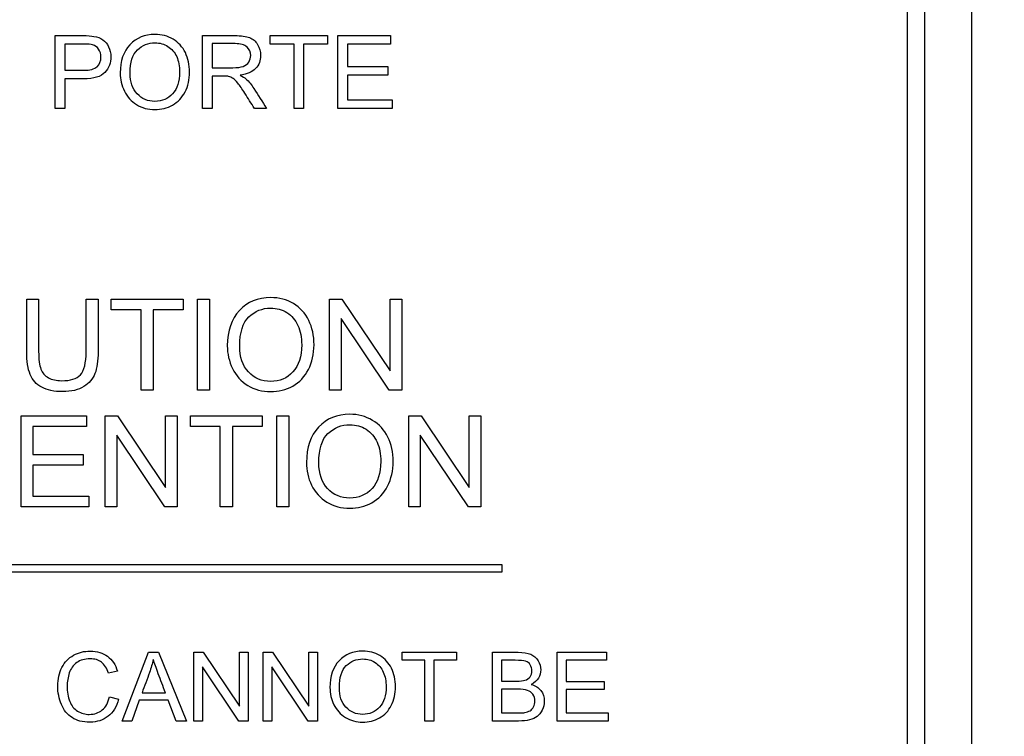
# Model space of a CAD drawing. Header units: inches. Extents: x 2 to 538, y -2 to 358.
# Tile 40 of 119: x 185.308 to 186.618, y 193.112 to 194.065. Entities that reach past the tile are written whole.
import ezdxf
from ezdxf.enums import TextEntityAlignment as Align

# ---------------------------------------------------------------- set-up
doc = ezdxf.new("R2010")
doc.units = ezdxf.units.IN
doc.header["$MEASUREMENT"] = 0
doc.layers.add('Default', color=7, linetype='Continuous')
doc.layers.add('LAB20180', color=7, linetype='Continuous')
doc.styles.add('SEACAD_Times_New_Roman', font='times.ttf')
doc.dimstyles.new('HAMMOND_(STH_-_540x360)', dxfattribs={"dimtxt": 2, "dimasz": 2.5, "dimexe": 1, "dimexo": 1, "dimgap": 0.5, "dimtad": 0, "dimtih": 1, "dimtoh": 1, "dimzin": 0, "dimdsep": 46, "dimtxsty": 'SEACAD_Times_New_Roman', "dimblk1": '_SE_FILLED', "dimblk2": '_SE_FILLED', "dimsah": 1, "dimcen": 1, "dimadec": 0, "dimazin": 0, "dimtfac": 0.8, "dimtofl": 0, "dimtmove": 1, "dimatfit": 3, "dimfxl": 1, "dimtolj": 1, "dimtzin": 0, "dimarcsym": 0})

# ---------------------------------------------------------------- blocks, each defined once
blk = doc.blocks.new('SE')
at = {"layer": 'LAB20180', "color": 7, "linetype": 'Continuous'}
for p, q in [((186.5744, 192.1258), (186.5744, 195.8758)), ((186.4889, 192.3137), (186.4889, 195.6878)), ((186.5119, 192.3137), (186.5119, 195.6878)), ((185.3556, 193.9474), (185.3556, 194.0442)), ((185.5515, 193.9474), (185.5515, 194.0442)), ((185.6414, 194.0328), (185.6414, 194.0442)), ((185.6414, 194.0442), (185.7177, 194.0442)), ((185.7177, 194.0442), (185.7177, 194.0328)), ((185.7316, 193.9474), (185.7316, 194.0442)), ((185.7316, 194.0442), (185.8014, 194.0442)), ((185.8014, 194.0442), (185.8014, 194.0328)), ((185.3684, 194.0328), (185.3684, 193.9981)), ((185.5642, 194.0335), (185.5642, 194.0015)), ((185.6732, 194.0328), (185.6414, 194.0328)), ((185.6732, 193.9474), (185.6732, 194.0328)), ((185.7177, 194.0328), (185.6859, 194.0328)), ((185.6859, 194.0328), (185.6859, 193.9474)), ((185.8014, 194.0328), (185.7443, 194.0328)), ((185.7443, 194.0328), (185.7443, 194.003)), ((185.7443, 194.003), (185.7977, 194.003)), ((185.7977, 194.003), (185.7977, 193.9917)), ((185.3684, 193.9867), (185.3684, 193.9474)), ((185.5642, 193.9903), (185.5642, 193.9474)), ((185.7977, 193.9917), (185.7443, 193.9917)), ((185.7443, 193.9917), (185.7443, 193.9588)), ((185.3684, 193.9474), (185.3556, 193.9474)), ((185.5642, 193.9474), (185.5515, 193.9474)), ((185.6365, 193.9474), (185.6205, 193.9474)), ((185.6859, 193.9474), (185.6732, 193.9474)), ((185.8036, 193.9474), (185.7316, 193.9474)), ((185.7443, 193.9588), (185.8036, 193.9588)), ((185.8036, 193.9588), (185.8036, 193.9474)), ((185.3176, 193.6938), (185.3335, 193.6938)), ((185.3966, 193.6938), (185.4125, 193.6938)), ((185.4301, 193.6796), (185.4301, 193.6938)), ((185.4301, 193.6938), (185.5256, 193.6938)), ((185.5256, 193.6938), (185.5256, 193.6796)), ((185.5449, 193.5728), (185.5449, 193.6938)), ((185.5449, 193.6938), (185.5608, 193.6938)), ((185.5608, 193.6938), (185.5608, 193.5728)), ((185.7205, 193.5728), (185.7205, 193.6938)), ((185.7205, 193.6938), (185.7369, 193.6938)), ((185.7369, 193.6938), (185.8009, 193.5986)), ((185.8009, 193.5986), (185.8009, 193.6938)), ((185.8009, 193.6938), (185.8163, 193.6938)), ((185.8163, 193.6938), (185.8163, 193.5728)), ((185.4699, 193.6796), (185.4301, 193.6796)), ((185.4699, 193.5728), (185.4699, 193.6796)), ((185.5256, 193.6796), (185.4858, 193.6796)), ((185.4858, 193.6796), (185.4858, 193.5728)), ((185.7998, 193.5728), (185.7358, 193.6679)), ((185.7358, 193.6679), (185.7358, 193.5728)), ((185.4858, 193.5728), (185.4699, 193.5728)), ((185.5608, 193.5728), (185.5449, 193.5728)), ((185.7358, 193.5728), (185.7205, 193.5728)), ((185.8163, 193.5728), (185.7998, 193.5728)), ((185.3101, 193.4176), (185.3101, 193.5386)), ((185.3101, 193.5386), (185.3973, 193.5386)), ((185.3973, 193.5386), (185.3973, 193.5245)), ((185.422, 193.4176), (185.422, 193.5386)), ((185.422, 193.5386), (185.4384, 193.5386)), ((185.4384, 193.5386), (185.5024, 193.4435)), ((185.5024, 193.4435), (185.5024, 193.5386)), ((185.5024, 193.5386), (185.5178, 193.5386)), ((185.5178, 193.5386), (185.5178, 193.4176)), ((185.5353, 193.5245), (185.5353, 193.5386)), ((185.5353, 193.5386), (185.6308, 193.5386)), ((185.6308, 193.5386), (185.6308, 193.5245)), ((185.6501, 193.4176), (185.6501, 193.5386)), ((185.6501, 193.5386), (185.6661, 193.5386)), ((185.6661, 193.5386), (185.6661, 193.4176)), ((185.8257, 193.4176), (185.8257, 193.5386)), ((185.8257, 193.5386), (185.8421, 193.5386)), ((185.8421, 193.5386), (185.9061, 193.4435)), ((185.9061, 193.4435), (185.9061, 193.5386)), ((185.9061, 193.5386), (185.9215, 193.5386)), ((185.9215, 193.5386), (185.9215, 193.4176)), ((185.3973, 193.5245), (185.3259, 193.5245)), ((185.3259, 193.5245), (185.3259, 193.4873)), ((185.5751, 193.5245), (185.5353, 193.5245)), ((185.5751, 193.4176), (185.5751, 193.5245)), ((185.6308, 193.5245), (185.5911, 193.5245)), ((185.5911, 193.5245), (185.5911, 193.4176)), ((185.5013, 193.4176), (185.4373, 193.5128)), ((185.4373, 193.5128), (185.4373, 193.4176)), ((185.905, 193.4176), (185.8411, 193.5128)), ((185.8411, 193.5128), (185.8411, 193.4176)), ((185.3259, 193.4873), (185.3927, 193.4873)), ((185.3927, 193.4873), (185.3927, 193.473)), ((185.3927, 193.473), (185.3259, 193.473)), ((185.3259, 193.473), (185.3259, 193.4318)), ((185.3259, 193.4318), (185.4001, 193.4318)), ((185.4001, 193.4318), (185.4001, 193.4176)), ((185.4001, 193.4176), (185.3101, 193.4176)), ((185.4373, 193.4176), (185.422, 193.4176)), ((185.5178, 193.4176), (185.5013, 193.4176)), ((185.5911, 193.4176), (185.5751, 193.4176)), ((185.6661, 193.4176), (185.6501, 193.4176)), ((185.8411, 193.4176), (185.8257, 193.4176)), ((185.9215, 193.4176), (185.905, 193.4176)), ((184.9494, 193.3408), (185.9494, 193.3408)), ((185.9494, 193.3408), (185.9494, 193.3308)), ((185.9494, 193.3308), (184.9494, 193.3308)), ((185.4447, 193.1328), (185.4797, 193.2243)), ((185.4797, 193.2243), (185.493, 193.2243)), ((185.493, 193.2243), (185.5301, 193.1328)), ((185.5397, 193.1328), (185.5397, 193.2243)), ((185.5397, 193.2243), (185.5521, 193.2243)), ((185.5521, 193.2243), (185.6005, 193.1524)), ((185.6005, 193.1524), (185.6005, 193.2243)), ((185.6005, 193.2243), (185.6121, 193.2243)), ((185.6121, 193.2243), (185.6121, 193.1328)), ((185.632, 193.1328), (185.632, 193.2243)), ((185.632, 193.2243), (185.6444, 193.2243)), ((185.6444, 193.2243), (185.6928, 193.1524)), ((185.6928, 193.1524), (185.6928, 193.2243)), ((185.6928, 193.2243), (185.7044, 193.2243)), ((185.7044, 193.2243), (185.7044, 193.1328)), ((185.8171, 193.2135), (185.8171, 193.2243)), ((185.8171, 193.2243), (185.8892, 193.2243)), ((185.8892, 193.2243), (185.8892, 193.2135)), ((185.9369, 193.1328), (185.9369, 193.2243)), ((186.023, 193.1328), (186.023, 193.2243)), ((186.023, 193.2243), (186.0889, 193.2243)), ((186.0889, 193.2243), (186.0889, 193.2135)), ((185.5996, 193.1328), (185.5513, 193.2047)), ((185.5513, 193.2047), (185.5513, 193.1328)), ((185.692, 193.1328), (185.6436, 193.2047)), ((185.6436, 193.2047), (185.6436, 193.1328)), ((185.8472, 193.2135), (185.8171, 193.2135)), ((185.8472, 193.1328), (185.8472, 193.2135)), ((185.8892, 193.2135), (185.8592, 193.2135)), ((185.8592, 193.2135), (185.8592, 193.1328)), ((185.9489, 193.2135), (185.9489, 193.1859)), ((186.0889, 193.2135), (186.0351, 193.2135)), ((186.0351, 193.2135), (186.0351, 193.1854)), ((185.4382, 193.1992), (185.4264, 193.1964)), ((185.9489, 193.1751), (185.9489, 193.1436)), ((186.0351, 193.1854), (186.0855, 193.1854)), ((186.0855, 193.1747), (186.0351, 193.1747)), ((186.0351, 193.1747), (186.0351, 193.1436)), ((186.0855, 193.1854), (186.0855, 193.1747)), ((185.4276, 193.1649), (185.4397, 193.1618)), ((185.471, 193.1704), (185.502, 193.1704)), ((185.4673, 193.1605), (185.4575, 193.1328)), ((185.5058, 193.1605), (185.4673, 193.1605)), ((185.5163, 193.1328), (185.5058, 193.1605)), ((186.0351, 193.1436), (186.0911, 193.1436)), ((186.0911, 193.1436), (186.0911, 193.1328)), ((185.4575, 193.1328), (185.4447, 193.1328)), ((185.5301, 193.1328), (185.5163, 193.1328)), ((185.5513, 193.1328), (185.5397, 193.1328)), ((185.6121, 193.1328), (185.5996, 193.1328)), ((185.6436, 193.1328), (185.632, 193.1328)), ((185.7044, 193.1328), (185.692, 193.1328)), ((185.8592, 193.1328), (185.8472, 193.1328)), ((186.0911, 193.1328), (186.023, 193.1328))]:
    blk.add_line(p, q, dxfattribs=at)
for points, knots in [([(185.3556, 194.0442), (185.3678, 194.0442), (185.38, 194.0442), (185.3921, 194.0442), (185.3986, 194.0442), (185.4035, 194.0438), (185.4068, 194.0432), (185.4116, 194.0423), (185.4156, 194.041), (185.4188, 194.0387), (185.422, 194.0365), (185.4246, 194.0334), (185.4265, 194.0294), (185.4285, 194.0253), (185.4295, 194.0209), (185.4295, 194.0079), (185.4269, 194.001), (185.4216, 193.9952), (185.4164, 193.9895), (185.4069, 193.9867), (185.3932, 193.9867), (185.385, 193.9867), (185.3767, 193.9867), (185.3684, 193.9867)], [0, 0, 0, 0, 0.216973, 0.216973, 0.216973, 0.304524, 0.304524, 0.304524, 0.381139, 0.381139, 0.381139, 0.453962, 0.453962, 0.453962, 0.533522, 0.533522, 0.671139, 0.671139, 0.671139, 0.85224, 0.85224, 0.85224, 1, 1, 1, 1]), ([(185.442, 193.9945), (185.442, 194.0105), (185.4463, 194.0231), (185.4549, 194.0321), (185.4635, 194.0412), (185.4746, 194.0458), (185.497, 194.0458), (185.5051, 194.0436), (185.5194, 194.0351), (185.5249, 194.0292), (185.5286, 194.0215), (185.5323, 194.0139), (185.5342, 194.0053), (185.5342, 193.9858), (185.5322, 193.9771), (185.5283, 193.9693), (185.5243, 193.9616), (185.5187, 193.9558), (185.5115, 193.9518), (185.5043, 193.9478), (185.4965, 193.9458), (185.479, 193.9458), (185.4709, 193.948), (185.4638, 193.9524), (185.4566, 193.9568), (185.4512, 193.9628), (185.4439, 193.978), (185.442, 193.986), (185.442, 193.9945)], [0, 0, 0, 0, 0.13328, 0.13328, 0.13328, 0.256376, 0.256376, 0.336885, 0.336885, 0.417393, 0.417393, 0.417393, 0.504968, 0.504968, 0.59371, 0.59371, 0.59371, 0.674347, 0.674347, 0.674347, 0.752841, 0.752841, 0.837976, 0.837976, 0.837976, 0.918988, 0.918988, 1, 1, 1, 1]), ([(185.5515, 194.0442), (185.5657, 194.0442), (185.58, 194.0442), (185.5943, 194.0442), (185.6029, 194.0442), (185.6094, 194.0433), (185.6184, 194.0398), (185.622, 194.0368), (185.6247, 194.0323), (185.6273, 194.0279), (185.6287, 194.0231), (185.6287, 194.0109), (185.6265, 194.0052), (185.6176, 193.9957), (185.6108, 193.9927), (185.6014, 193.9915)], [0, 0, 0, 0, 0.318535, 0.318535, 0.318535, 0.446282, 0.446282, 0.574029, 0.574029, 0.574029, 0.693071, 0.693071, 0.846536, 0.846536, 1, 1, 1, 1]), ([(185.3684, 193.9981), (185.3767, 193.9981), (185.3851, 193.9981), (185.3934, 193.9981), (185.4017, 193.9981), (185.4076, 193.9996), (185.4146, 194.0058), (185.4163, 194.0102), (185.4163, 194.0198), (185.4153, 194.0233), (185.4133, 194.0262), (185.4113, 194.0291), (185.4085, 194.031), (185.4052, 194.0319), (185.403, 194.0325), (185.399, 194.0328), (185.3932, 194.0328), (185.3849, 194.0329), (185.3766, 194.0328), (185.3684, 194.0328)], [0, 0, 0, 0, 0.215554, 0.215554, 0.215554, 0.35512, 0.35512, 0.494685, 0.494685, 0.59575, 0.59575, 0.59575, 0.683105, 0.683105, 0.683105, 0.786661, 0.786661, 0.786661, 1, 1, 1, 1]), ([(185.4551, 193.9942), (185.4551, 193.9826), (185.4583, 193.9734), (185.4708, 193.96), (185.4786, 193.9567), (185.4976, 193.9567), (185.5055, 193.9601), (185.5179, 193.9736), (185.521, 193.9832), (185.521, 194.0034), (185.5197, 194.0103), (185.5171, 194.0162), (185.5144, 194.022), (185.5105, 194.0265), (185.5054, 194.0297), (185.5003, 194.033), (185.4946, 194.0346), (185.4792, 194.0346), (185.4714, 194.0315), (185.4649, 194.0253), (185.4584, 194.0191), (185.4551, 194.0088), (185.4551, 193.9942)], [0, 0, 0, 0, 0.125467, 0.125467, 0.250934, 0.250934, 0.378107, 0.378107, 0.505281, 0.505281, 0.585012, 0.585012, 0.585012, 0.663912, 0.663912, 0.663912, 0.742863, 0.742863, 0.85451, 0.85451, 0.85451, 1, 1, 1, 1]), ([(185.5642, 194.0015), (185.5734, 194.0015), (185.5825, 194.0015), (185.5917, 194.0015), (185.5976, 194.0015), (185.6021, 194.0021), (185.6054, 194.0033), (185.6087, 194.0045), (185.6112, 194.0064), (185.6147, 194.0117), (185.6155, 194.0146), (185.6155, 194.0223), (185.6138, 194.0261), (185.6106, 194.029), (185.6072, 194.032), (185.6019, 194.0335), (185.5948, 194.0335), (185.5846, 194.0335), (185.5744, 194.0335), (185.5642, 194.0335)], [0, 0, 0, 0, 0.228539, 0.228539, 0.228539, 0.344084, 0.344084, 0.344084, 0.420184, 0.420184, 0.496283, 0.496283, 0.606551, 0.606551, 0.606551, 0.745727, 0.745727, 0.745727, 1, 1, 1, 1]), ([(185.6205, 193.9474), (185.6162, 193.9541), (185.612, 193.9608), (185.6077, 193.9675), (185.604, 193.9734), (185.6009, 193.9778), (185.5985, 193.9809), (185.596, 193.9839), (185.5939, 193.9861), (185.592, 193.9873), (185.5901, 193.9885), (185.5882, 193.9894), (185.5862, 193.9899), (185.5847, 193.9903), (185.5823, 193.9903), (185.579, 193.9903), (185.5741, 193.9903), (185.5691, 193.9903), (185.5642, 193.9903)], [0, 0, 0, 0, 0.307176, 0.307176, 0.307176, 0.516403, 0.516403, 0.516403, 0.634791, 0.634791, 0.634791, 0.716811, 0.716811, 0.716811, 0.809183, 0.809183, 0.809183, 1, 1, 1, 1]), ([(185.6014, 193.9915), (185.6048, 193.9898), (185.6074, 193.9882), (185.6091, 193.9867), (185.613, 193.9833), (185.6164, 193.9789), (185.6198, 193.9737), (185.6254, 193.965), (185.6309, 193.9562), (185.6365, 193.9474)], [0, 0, 0, 0, 0.159921, 0.159921, 0.159921, 0.453842, 0.453842, 0.453842, 1, 1, 1, 1]), ([(185.4125, 193.6938), (185.4125, 193.6705), (185.4125, 193.6472), (185.4125, 193.6239), (185.4125, 193.6117), (185.4111, 193.602), (185.4084, 193.5949), (185.4056, 193.5878), (185.4007, 193.582), (185.3863, 193.573), (185.377, 193.5708), (185.354, 193.5708), (185.3448, 193.5727), (185.3376, 193.5766), (185.3304, 193.5805), (185.3253, 193.5862), (185.3222, 193.5936), (185.3192, 193.6009), (185.3176, 193.6111), (185.3176, 193.6239), (185.3176, 193.6472), (185.3176, 193.6705), (185.3176, 193.6938)], [0, 0, 0, 0, 0.229161, 0.229161, 0.229161, 0.325775, 0.325775, 0.325775, 0.415775, 0.415775, 0.505774, 0.505774, 0.59267, 0.59267, 0.59267, 0.669455, 0.669455, 0.669455, 0.770846, 0.770846, 0.770846, 1, 1, 1, 1]), ([(185.4125, 193.6938), (185.4125, 193.6705), (185.4125, 193.6472), (185.4125, 193.6239), (185.4125, 193.6117), (185.4111, 193.602), (185.4084, 193.5949), (185.4056, 193.5878), (185.4007, 193.582), (185.3863, 193.573), (185.377, 193.5708), (185.354, 193.5708), (185.3448, 193.5727), (185.3376, 193.5766), (185.3304, 193.5805), (185.3253, 193.5862), (185.3222, 193.5936), (185.3192, 193.6009), (185.3176, 193.6111), (185.3176, 193.6239), (185.3176, 193.6472), (185.3176, 193.6705), (185.3176, 193.6938)], [0, 0, 0, 0, 0.229161, 0.229161, 0.229161, 0.325775, 0.325775, 0.325775, 0.415775, 0.415775, 0.505774, 0.505774, 0.59267, 0.59267, 0.59267, 0.669455, 0.669455, 0.669455, 0.770846, 0.770846, 0.770846, 1, 1, 1, 1]), ([(185.3335, 193.6938), (185.3335, 193.6705), (185.3335, 193.6473), (185.3335, 193.624), (185.3335, 193.6135), (185.3345, 193.6057), (185.3365, 193.6007), (185.3385, 193.5958), (185.3417, 193.592), (185.3465, 193.5893), (185.3513, 193.5866), (185.3571, 193.5853), (185.3757, 193.5853), (185.3841, 193.5879), (185.3941, 193.5986), (185.3966, 193.6088), (185.3966, 193.624), (185.3966, 193.6473), (185.3966, 193.6705), (185.3966, 193.6938)], [0, 0, 0, 0, 0.272314, 0.272314, 0.272314, 0.364418, 0.364418, 0.364418, 0.424903, 0.424903, 0.424903, 0.493173, 0.493173, 0.610438, 0.610438, 0.727704, 0.727704, 0.727704, 1, 1, 1, 1]), ([(185.3335, 193.6938), (185.3335, 193.6705), (185.3335, 193.6473), (185.3335, 193.624), (185.3335, 193.6135), (185.3345, 193.6057), (185.3365, 193.6007), (185.3385, 193.5958), (185.3417, 193.592), (185.3465, 193.5893), (185.3513, 193.5866), (185.3571, 193.5853), (185.3757, 193.5853), (185.3841, 193.5879), (185.3941, 193.5986), (185.3966, 193.6088), (185.3966, 193.624), (185.3966, 193.6473), (185.3966, 193.6705), (185.3966, 193.6938)], [0, 0, 0, 0, 0.272314, 0.272314, 0.272314, 0.364418, 0.364418, 0.364418, 0.424903, 0.424903, 0.424903, 0.493173, 0.493173, 0.610438, 0.610438, 0.727704, 0.727704, 0.727704, 1, 1, 1, 1]), ([(185.5844, 193.6317), (185.5844, 193.6517), (185.5898, 193.6674), (185.6005, 193.6788), (185.6112, 193.6902), (185.6251, 193.6958), (185.6533, 193.6958), (185.6633, 193.6931), (185.6723, 193.6878), (185.6812, 193.6825), (185.688, 193.675), (185.6927, 193.6655), (185.6974, 193.6559), (185.6997, 193.6451), (185.6997, 193.6208), (185.6973, 193.6098), (185.6923, 193.6002), (185.6873, 193.5905), (185.6804, 193.5832), (185.6624, 193.5732), (185.6525, 193.5708), (185.6307, 193.5708), (185.6205, 193.5735), (185.6027, 193.5845), (185.5959, 193.592), (185.5867, 193.611), (185.5844, 193.621), (185.5844, 193.6317)], [0, 0, 0, 0, 0.133447, 0.133447, 0.133447, 0.256218, 0.256218, 0.337096, 0.337096, 0.337096, 0.41739, 0.41739, 0.41739, 0.505072, 0.505072, 0.593922, 0.593922, 0.593922, 0.671214, 0.671214, 0.748505, 0.748505, 0.832337, 0.832337, 0.916168, 0.916168, 1, 1, 1, 1]), ([(185.6009, 193.6313), (185.6009, 193.6168), (185.6048, 193.6053), (185.6126, 193.597), (185.6204, 193.5886), (185.6302, 193.5844), (185.654, 193.5844), (185.6639, 193.5886), (185.6716, 193.597), (185.6794, 193.6055), (185.6833, 193.6175), (185.6833, 193.6429), (185.6816, 193.6514), (185.675, 193.6661), (185.6702, 193.6718), (185.6637, 193.6758), (185.6573, 193.6798), (185.6502, 193.6818), (185.6309, 193.6818), (185.6212, 193.678), (185.6131, 193.6702), (185.605, 193.6624), (185.6009, 193.6495), (185.6009, 193.6313)], [0, 0, 0, 0, 0.129275, 0.129275, 0.129275, 0.243005, 0.243005, 0.359073, 0.359073, 0.359073, 0.493901, 0.493901, 0.579129, 0.579129, 0.664357, 0.664357, 0.664357, 0.743292, 0.743292, 0.854918, 0.854918, 0.854918, 1, 1, 1, 1]), ([(185.6897, 193.4765), (185.6897, 193.4965), (185.695, 193.5122), (185.7058, 193.5236), (185.7165, 193.535), (185.7304, 193.5407), (185.7585, 193.5407), (185.7686, 193.538), (185.7775, 193.5326), (185.7864, 193.5272), (185.7932, 193.5199), (185.798, 193.5104), (185.8027, 193.5008), (185.805, 193.49), (185.805, 193.4657), (185.8025, 193.4547), (185.7927, 193.4354), (185.7857, 193.4281), (185.7766, 193.4231), (185.7676, 193.418), (185.7578, 193.4157), (185.736, 193.4157), (185.7258, 193.4183), (185.7169, 193.4239), (185.708, 193.4294), (185.7012, 193.4368), (185.6965, 193.4463), (185.6918, 193.4558), (185.6897, 193.4659), (185.6897, 193.4765)], [0, 0, 0, 0, 0.133276, 0.133276, 0.133276, 0.256498, 0.256498, 0.337089, 0.337089, 0.337089, 0.417188, 0.417188, 0.417188, 0.50216, 0.50216, 0.588265, 0.588265, 0.67437, 0.67437, 0.67437, 0.752811, 0.752811, 0.837889, 0.837889, 0.837889, 0.91829, 0.91829, 0.91829, 1, 1, 1, 1]), ([(185.7061, 193.4762), (185.7061, 193.4616), (185.71, 193.4501), (185.7178, 193.4418), (185.7257, 193.4335), (185.7354, 193.4293), (185.7592, 193.4293), (185.7691, 193.4335), (185.7846, 193.4504), (185.7885, 193.4624), (185.7885, 193.4877), (185.7869, 193.4963), (185.7836, 193.5036), (185.7802, 193.511), (185.7753, 193.5166), (185.769, 193.5207), (185.7626, 193.5248), (185.7555, 193.5267), (185.7362, 193.5267), (185.7265, 193.5229), (185.7183, 193.515), (185.7102, 193.5073), (185.7061, 193.4943), (185.7061, 193.4762)], [0, 0, 0, 0, 0.12936, 0.12936, 0.12936, 0.25362, 0.25362, 0.379572, 0.379572, 0.505523, 0.505523, 0.58514, 0.58514, 0.58514, 0.664225, 0.664225, 0.664225, 0.743181, 0.743181, 0.854837, 0.854837, 0.854837, 1, 1, 1, 1]), ([(185.4397, 193.1618), (185.4371, 193.1519), (185.4326, 193.1443), (185.4194, 193.1339), (185.4114, 193.1313), (185.392, 193.1313), (185.384, 193.1333), (185.3779, 193.1373), (185.3717, 193.1413), (185.367, 193.1471), (185.3638, 193.1548), (185.3606, 193.1623), (185.3589, 193.1705), (185.3589, 193.1887), (185.3608, 193.1971), (185.3681, 193.2112), (185.3732, 193.2166), (185.3799, 193.2202), (185.3866, 193.2239), (185.394, 193.2258), (185.4112, 193.2258), (185.4189, 193.2234), (185.4251, 193.2188), (185.4314, 193.2142), (185.4357, 193.2076), (185.4382, 193.1992)], [0, 0, 0, 0, 0.104784, 0.104784, 0.209567, 0.209567, 0.317021, 0.317021, 0.317021, 0.409636, 0.409636, 0.409636, 0.50368, 0.50368, 0.606274, 0.606274, 0.708868, 0.708868, 0.708868, 0.799876, 0.799876, 0.902518, 0.902518, 0.902518, 1, 1, 1, 1]), ([(185.4264, 193.1964), (185.4242, 193.203), (185.4211, 193.2079), (185.4131, 193.214), (185.408, 193.2155), (185.3948, 193.2155), (185.3889, 193.2138), (185.3842, 193.2104), (185.3795, 193.207), (185.3762, 193.2025), (185.3743, 193.1968), (185.3724, 193.1911), (185.3714, 193.1853), (185.3714, 193.1715), (185.3726, 193.1647), (185.3748, 193.1589), (185.377, 193.1531), (185.3806, 193.1488), (185.3853, 193.1459), (185.3901, 193.143), (185.3953, 193.1416), (185.4077, 193.1416), (185.4134, 193.1436), (185.4228, 193.1513), (185.426, 193.1572), (185.4276, 193.1649)], [0, 0, 0, 0, 0.092496, 0.092496, 0.184992, 0.184992, 0.290309, 0.290309, 0.290309, 0.385664, 0.385664, 0.385664, 0.479089, 0.479089, 0.59988, 0.59988, 0.59988, 0.694276, 0.694276, 0.694276, 0.782596, 0.782596, 0.891298, 0.891298, 1, 1, 1, 1]), ([(185.4859, 193.2148), (185.4847, 193.2089), (185.483, 193.203), (185.481, 193.1972), (185.4778, 193.1882), (185.4743, 193.1793), (185.471, 193.1704)], [0, 0, 0, 0, 0.389821, 0.389821, 0.389821, 1, 1, 1, 1]), ([(185.502, 193.1704), (185.4988, 193.1788), (185.4957, 193.1873), (185.4925, 193.1957), (185.4897, 193.2034), (185.4875, 193.2098), (185.4859, 193.2148)], [0, 0, 0, 0, 0.572051, 0.572051, 0.572051, 1, 1, 1, 1]), ([(185.7209, 193.1773), (185.7209, 193.1925), (185.725, 193.2043), (185.7331, 193.2129), (185.7412, 193.2215), (185.7517, 193.2258), (185.773, 193.2258), (185.7806, 193.2238), (185.7873, 193.2198), (185.7941, 193.2157), (185.7992, 193.2101), (185.8028, 193.2029), (185.8064, 193.1957), (185.8081, 193.1875), (185.8081, 193.1691), (185.8062, 193.1608), (185.7988, 193.1462), (185.7935, 193.1407), (185.7867, 193.1369), (185.7798, 193.1331), (185.7724, 193.1313), (185.7559, 193.1313), (185.7483, 193.1334), (185.7348, 193.1417), (185.7296, 193.1473), (185.7261, 193.1545), (185.7226, 193.1617), (185.7209, 193.1693), (185.7209, 193.1773)], [0, 0, 0, 0, 0.133435, 0.133435, 0.133435, 0.256543, 0.256543, 0.337059, 0.337059, 0.337059, 0.417323, 0.417323, 0.417323, 0.502276, 0.502276, 0.588361, 0.588361, 0.674447, 0.674447, 0.674447, 0.751393, 0.751393, 0.834851, 0.834851, 0.918308, 0.918308, 0.918308, 1, 1, 1, 1]), ([(185.7334, 193.1771), (185.7334, 193.1661), (185.7363, 193.1574), (185.7422, 193.1511), (185.7482, 193.1448), (185.7555, 193.1416), (185.7735, 193.1416), (185.781, 193.1448), (185.7927, 193.1576), (185.7956, 193.1666), (185.7956, 193.1858), (185.7944, 193.1922), (185.7919, 193.1978), (185.7894, 193.2033), (185.7857, 193.2076), (185.7809, 193.2107), (185.776, 193.2138), (185.7707, 193.2153), (185.7561, 193.2153), (185.7488, 193.2123), (185.7426, 193.2064), (185.7365, 193.2006), (185.7334, 193.1908), (185.7334, 193.1771)], [0, 0, 0, 0, 0.12936, 0.12936, 0.12936, 0.253622, 0.253622, 0.379574, 0.379574, 0.505526, 0.505526, 0.585143, 0.585143, 0.585143, 0.664256, 0.664256, 0.664256, 0.743199, 0.743199, 0.854836, 0.854836, 0.854836, 1, 1, 1, 1]), ([(185.9369, 193.2243), (185.9483, 193.2243), (185.9597, 193.2243), (185.9711, 193.2243), (185.9781, 193.2243), (185.9836, 193.2233), (185.9879, 193.2215), (185.9921, 193.2197), (185.9954, 193.2168), (185.9978, 193.2129), (186.0001, 193.2091), (186.0013, 193.2051), (186.0013, 193.197), (186.0003, 193.1933), (185.9961, 193.1864), (185.9929, 193.1837), (185.9886, 193.1815)], [0, 0, 0, 0, 0.335897, 0.335897, 0.335897, 0.504144, 0.504144, 0.504144, 0.634665, 0.634665, 0.634665, 0.762625, 0.762625, 0.881313, 0.881313, 1, 1, 1, 1]), ([(185.9489, 193.1859), (185.9555, 193.1859), (185.9621, 193.1859), (185.9687, 193.1859), (185.9741, 193.1859), (185.9779, 193.1862), (185.9802, 193.1869), (185.9833, 193.1879), (185.9856, 193.1893), (185.9872, 193.1915), (185.9887, 193.1936), (185.9895, 193.1963), (185.9895, 193.2025), (185.9888, 193.2051), (185.9873, 193.2075), (185.9859, 193.2098), (185.9838, 193.2114), (185.9811, 193.2123), (185.9784, 193.2131), (185.9738, 193.2135), (185.9672, 193.2135), (185.9611, 193.2135), (185.955, 193.2135), (185.9489, 193.2135)], [0, 0, 0, 0, 0.203788, 0.203788, 0.203788, 0.323148, 0.323148, 0.323148, 0.410253, 0.410253, 0.410253, 0.500144, 0.500144, 0.584947, 0.584947, 0.584947, 0.667241, 0.667241, 0.667241, 0.81188, 0.81188, 0.81188, 1, 1, 1, 1]), ([(185.9886, 193.1815), (185.9942, 193.1799), (185.9984, 193.1772), (186.0014, 193.1733), (186.0044, 193.1693), (186.0059, 193.1647), (186.0059, 193.1551), (186.0049, 193.151), (186.0031, 193.1474), (186.0013, 193.1437), (185.9991, 193.1409), (185.9964, 193.1389), (185.9938, 193.1369), (185.9905, 193.1353), (185.9864, 193.1343), (185.9825, 193.1333), (185.9775, 193.1328), (185.9717, 193.1328), (185.9601, 193.1328), (185.9485, 193.1328), (185.9369, 193.1328)], [0, 0, 0, 0, 0.135423, 0.135423, 0.135423, 0.266636, 0.266636, 0.373717, 0.373717, 0.373717, 0.469322, 0.469322, 0.469322, 0.565896, 0.565896, 0.565896, 0.69561, 0.69561, 0.69561, 1, 1, 1, 1]), ([(185.9489, 193.1436), (185.9565, 193.1436), (185.9641, 193.1436), (185.9717, 193.1436), (185.9757, 193.1436), (185.9784, 193.1437), (185.98, 193.144), (185.9828, 193.1445), (185.9851, 193.1453), (185.987, 193.1465), (185.9888, 193.1476), (185.9904, 193.1493), (185.9915, 193.1516), (185.9927, 193.1539), (185.9934, 193.1564), (185.9934, 193.1627), (185.9925, 193.1657), (185.9908, 193.1683), (185.989, 193.1708), (185.9866, 193.1725), (185.9803, 193.1746), (185.9759, 193.1751), (185.9701, 193.1751), (185.963, 193.1751), (185.956, 193.1751), (185.9489, 193.1751)], [0, 0, 0, 0, 0.213146, 0.213146, 0.213146, 0.290843, 0.290843, 0.290843, 0.360798, 0.360798, 0.360798, 0.425785, 0.425785, 0.425785, 0.501372, 0.501372, 0.589557, 0.589557, 0.589557, 0.695887, 0.695887, 0.802217, 0.802217, 0.802217, 1, 1, 1, 1])]:
    blk.add_open_spline(points, degree=3, knots=knots, dxfattribs=at)
blk = doc.blocks.new('DMBLK4916')
at = {"layer": 'Default', "linetype": 'Continuous'}
for points in [[(198.0801, 206.2001), (197.6634, 208.7001), (197.2467, 206.2001)], [(198.0801, 191.2303), (197.2467, 191.2303), (197.6634, 188.7303)]]:
    blk.add_hatch(color=7, dxfattribs=at).paths.add_polyline_path(points)
at = {"layer": 'Default', "color": 7, "linetype": 'Continuous'}
for p, q in [((191.2974, 208.7001), (198.6634, 208.7001)), ((197.6634, 208.7001), (197.6634, 200.4152)), ((197.6634, 197.7152), (197.6634, 188.7303)), ((186.5394, 188.7303), (198.6634, 188.7303))]:
    blk.add_line(p, q, dxfattribs=at)
at = {"layer": 'Default', "color": 7, "linetype": 'Continuous', "style": 'SEACAD_Times_New_Roman'}
blk.add_text('19.97', height=2, dxfattribs=at).set_placement((194.2511, 199.7152), align=Align.TOP_LEFT)
blk = doc.blocks.new('_SE_FILLED')
at = {"color": 0}
blk.add_line((0, 0), (-1, 0), dxfattribs=at)
blk.add_solid([(0, 0), (-1, -0.1665), (-1, 0.1665), (0, 0)], dxfattribs=at)
blk = doc.blocks.new('DMBLK4920')
at = {"layer": 'Default', "linetype": 'Continuous'}
for points in [[(160.8667, 225.9178), (161.7, 225.9178), (161.2833, 228.4178)], [(160.8667, 151.5428), (161.2833, 149.0428), (161.7, 151.5428)]]:
    blk.add_hatch(color=7, dxfattribs=at).paths.add_polyline_path(points)
at = {"layer": 'Default', "color": 7, "linetype": 'Continuous'}
for p, q in [((161.2833, 228.4178), (161.2833, 190.4303)), ((161.2833, 184.7303), (161.2833, 149.0428))]:
    blk.add_line(p, q, dxfattribs=at)
at = {"layer": 'Default', "color": 7, "linetype": 'Continuous', "style": 'SEACAD_Times_New_Roman'}
for s, p in [('79.38', (157.871, 189.7303)), ('TYP', (158.4871, 186.7303))]:
    blk.add_text(s, height=2, dxfattribs=at).set_placement(p, align=Align.TOP_LEFT)

msp = doc.modelspace()

# ---------------------------------------------------------------- block references
at = {"layer": 'Default'}
msp.add_blockref('SE', (0, 0), dxfattribs=at)

# ---------------------------------------------------------------- dimensions: what is measured, and where the dimension line sits
at = {"layer": 'Default', "color": 7, "linetype": 'Continuous'}
for base, p1, p2, angle, text, picture, middle, dimtype in [((161.2833245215, 228.4177817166), (188.4510253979, 228.4177817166), (188.4493587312, 149.0427817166), 269.998796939, '\\A1;<>\\PTYP', 'DMBLK4920', (161.2833245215, 188.7302824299), 161), ((197.6634, 188.7303), (190.2974, 208.7001), (185.5394, 188.7303), 90, '\\A1;<>', 'DMBLK4916', (197.6634, 198.7152), 160)]:
    dim = msp.add_linear_dim(base=base, p1=p1, p2=p2, angle=angle, text=text, dimstyle='HAMMOND_(STH_-_540x360)', override={"dimtmove": 0}, dxfattribs=at)
    dim.commit()
    dim.dimension.update_dxf_attribs({"geometry": picture, "text_midpoint": middle, "dimtype": dimtype})

doc.saveas('drawing.dxf')
